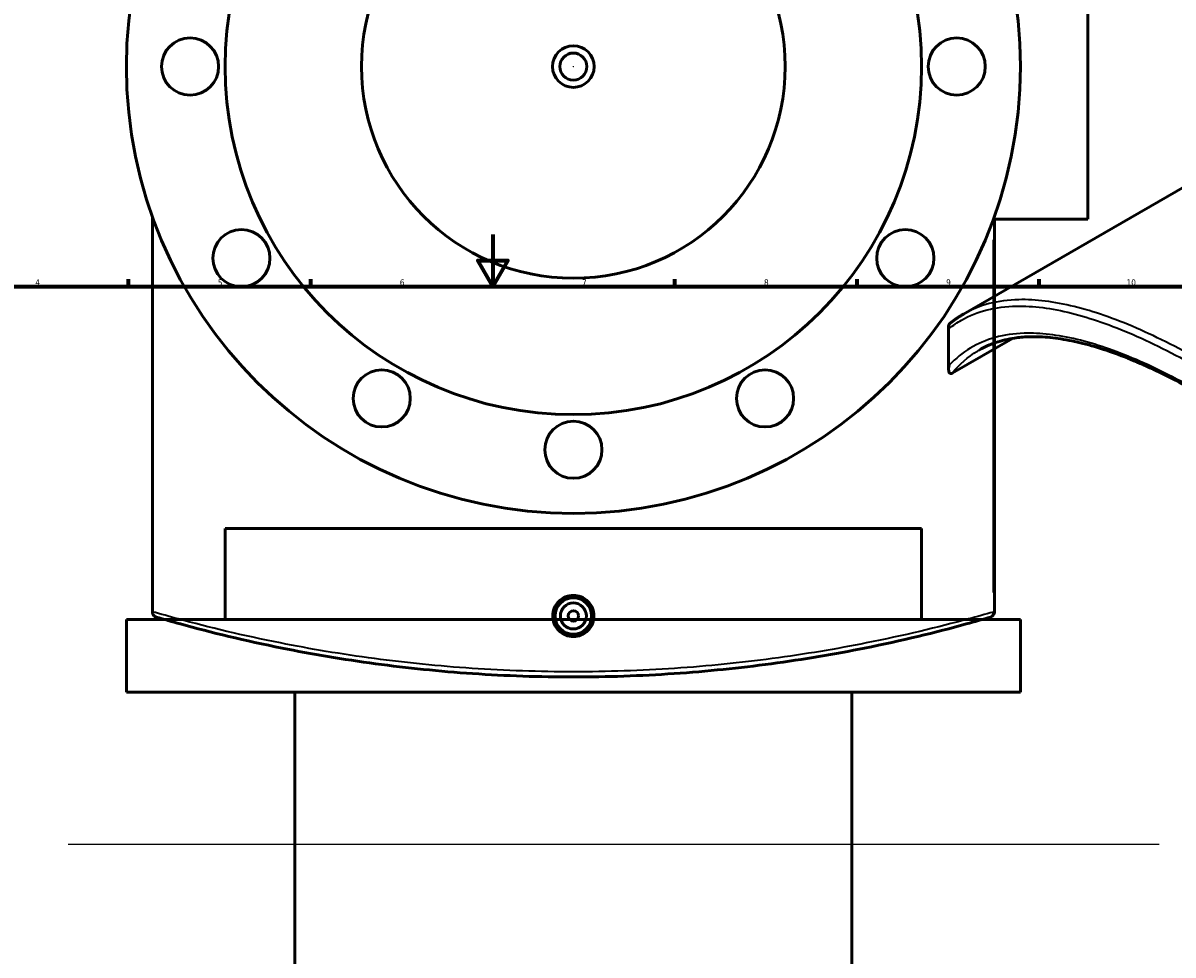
# Model space of a CAD drawing. Header units: millimetres. Extents: x -604 to 1138, y -275 to 909.
# Tile 7 of 10: x 240 to 682, y 317 to 675. Entities that reach past the tile are written whole.
import ezdxf

# ---------------------------------------------------------------- set-up
doc = ezdxf.new("R2010")
doc.units = ezdxf.units.MM
for name, color, linetype, lineweight in [('Border (ANSI)', 7, 'Continuous', 70), ('Dimension (ANSI)', 7, 'Continuous', 25), ('Sketch Geometry (ANSI)', 7, 'Continuous', 25), ('Visible (ANSI)', 7, 'Continuous', 50), ('Visible Narrow (ANSI)', 7, 'Continuous', 35)]:
    doc.layers.add(name, color=color, linetype=linetype, lineweight=lineweight)
doc.styles.add('Note Text (ANSI)', font='tahoma.ttf')
doc.dimstyles.new('Default - mm (ANSI)', dxfattribs={"dimtxt": 2.4, "dimasz": 2.5, "dimexe": 3.175, "dimexo": 1.6002, "dimgap": 0.8, "dimtad": 0, "dimtoh": 1, "dimdec": 0, "dimrnd": 1e-08, "dimzin": 4, "dimdsep": 46, "dimtxsty": 'Note Text (ANSI)', "dimcen": 0.09, "dimdle": 10, "dimclrd": 256, "dimclre": 256, "dimclrt": 5, "dimadec": 1, "dimazin": 1, "dimtfac": 1.27, "dimtofl": 0, "dimtmove": 0, "dimatfit": 3, "dimfxl": 1, "dimtolj": 1, "dimtzin": 4, "dimlwd": -1, "dimlwe": -1, "dimarcsym": 0})

# ---------------------------------------------------------------- blocks, each defined once
blk = doc.blocks.new('Borders Default Border')
at = {"layer": 'Border (ANSI)'}
for p, q in [((280.33, 574), (280.33, 576.8)), ((350.42, 574), (350.42, 576.8)), ((490.58, 574), (490.58, 576.8)), ((560.67, 574), (560.67, 576.8)), ((630.75, 574), (630.75, 576.8))]:
    blk.add_line(p, q, dxfattribs=at)
at = {"layer": 'Border (ANSI)', "flags": 128}
for points in [[(420.5, 594), (420.5, 574), (414.73, 584), (426.27, 584), (420.5, 574)], [(20, 20), (20, 574), (821, 574), (821, 20), (20, 20)]]:
    blk.add_lwpolyline(points, dxfattribs=at)
at = {"layer": 'Border (ANSI)', "color": 5, "true_color": 0x0000ff, "char_height": 2.4, "attachment_point": 7, "style": 'Note Text (ANSI)'}
for s, insert in [('4', (244.45, 574.4)), ('5', (314.67, 574.35)), ('6', (384.69, 574.35)), ('7', (454.8, 574.4)), ('8', (524.84, 574.35)), ('9', (594.92, 574.35)), ('10', (664.35, 574.35))]:
    blk.add_mtext(s, dxfattribs=dict(at, insert=insert))
blk = doc.blocks.new('*D7')
at = {"layer": 'Defpoints', "color": 0, "transparency": 16777216}
for p in [(422.05, 734.71), (480.91, 582.71)]:
    blk.add_point(p, dxfattribs=at)
at = {"layer": 'Dimension (ANSI)', "transparency": 16777216}
for p, q in [((437.06, 695.94), (422.95, 732.38)), ((433.86, 695.94), (437.06, 695.94))]:
    blk.add_line(p, q, dxfattribs=at)
blk.add_solid([(423.34, 732.53), (422.57, 732.23), (422.05, 734.71)], dxfattribs=at)
at = {"layer": 'Dimension (ANSI)', "color": 5, "transparency": 16777216, "insert": (425.37, 697.24), "char_height": 2.4, "attachment_point": 1, "style": 'Note Text (ANSI)'}
blk.add_mtext('\\A1;∅163', dxfattribs=at)
blk = doc.blocks.new('*D8')
at = {"layer": 'Defpoints', "color": 0, "transparency": 16777216}
for p in [(355.49, 801.43), (547.48, 515.99)]:
    blk.add_point(p, dxfattribs=at)
at = {"layer": 'Dimension (ANSI)', "transparency": 16777216}
for p, q in [((335.08, 827.1), (338.23, 827.1)), ((338.23, 827.1), (354.09, 803.51)), ((451.39, 658.71), (451.57, 658.71)), ((451.48, 658.62), (451.48, 658.8))]:
    blk.add_line(p, q, dxfattribs=at)
blk.add_solid([(354.44, 803.74), (353.75, 803.27), (355.49, 801.43)], dxfattribs=at)
at = {"layer": 'Dimension (ANSI)', "color": 5, "transparency": 16777216, "insert": (326.48, 828.39), "char_height": 2.4, "attachment_point": 1, "style": 'Note Text (ANSI)'}
blk.add_mtext('\\A1;∅344', dxfattribs=at)

msp = doc.modelspace()

# ---------------------------------------------------------------- linework, layer by layer
at = {"layer": 'Sketch Geometry (ANSI)'}
msp.add_line((257.13, 359.39), (676.93, 359.39), dxfattribs=at)
at = {"layer": 'Visible (ANSI)'}
for p, q in [((649.48, 717.46), (649.48, 599.96)), ((752.3, 650.43), (601.62, 563.43)), ((289.48, 448.85), (289.48, 600.92)), ((613.14, 599.96), (649.48, 599.96)), ((613.48, 448.71), (613.48, 599.96)), ((595.87, 542.08), (595.87, 558.75)), ((620.43, 554.07), (597.22, 540.67)), ((585.48, 480.89), (317.48, 480.89)), ((317.48, 445.89), (317.48, 480.89)), ((585.48, 445.89), (585.48, 480.89)), ((289.48, 448.85), (289.48, 448.71)), ((623.48, 445.89), (279.48, 445.89)), ((279.48, 417.89), (279.48, 445.89)), ((623.48, 417.89), (623.48, 445.89)), ((623.48, 417.89), (279.48, 417.89)), ((344.28, 217.26), (344.28, 417.89)), ((558.68, 217.26), (558.68, 417.89))]:
    msp.add_line(p, q, dxfattribs=at)
for centre, radius in [((451.48, 658.71), 172), ((451.48, 658.71), 134), ((451.48, 658.71), 81.5), ((303.98, 658.71), 11), ((598.98, 658.71), 11), ((451.48, 658.71), 8), ((451.48, 658.71), 5.2), ((323.74, 584.96), 11), ((579.22, 584.96), 11), ((377.73, 530.97), 11), ((525.23, 530.97), 11), ((451.48, 511.21), 11), ((451.48, 447.21), 7), ((451.48, 447.21), 5), ((451.48, 447.21), 2)]:
    msp.add_circle(centre, radius, dxfattribs=at)
msp.add_arc((611.48, 448.71), 2, 286.3572, 0, dxfattribs=at)
for points, knots in [([(596.37, 559.81), (596.7, 560.08), (597.04, 560.34), (597.72, 560.86), (598.06, 561.12), (598.75, 561.61), (599.1, 561.85), (599.81, 562.32), (600.17, 562.55), (600.89, 563), (601.25, 563.22), (601.62, 563.43)], [5.519383, 5.519383, 5.519383, 5.519383, 5.813555, 5.813555, 6.107727, 6.107727, 6.401899, 6.401899, 6.696071, 6.696071, 6.990243, 6.990243, 6.990243, 6.990243]), ([(596.12, 557.89), (596.11, 557.9), (596.11, 557.9), (596.03, 558.05), (595.96, 558.2), (595.88, 558.5), (595.87, 558.66), (595.88, 559.03), (595.94, 559.23), (596.13, 559.57), (596.24, 559.7), (596.37, 559.81)], [-0.2686757, -0.2686757, -0.2686757, -0.2686757, -0.2679974, -0.2679974, -0.2111568, -0.2111568, -0.1548339, -0.1548339, -0.0749105, -0.0749105, -0.0124392, -0.0124392, -0.0124392, -0.0124392]), ([(822.49, 412.56), (819.48, 417), (816.33, 421.39), (809.79, 430.09), (806.39, 434.39), (799.39, 442.86), (795.79, 447.04), (788.44, 455.22), (784.68, 459.22), (777.08, 467.04), (773.23, 470.85), (765.48, 478.25), (761.58, 481.84), (753.77, 488.78), (749.86, 492.13), (742.07, 498.59), (738.19, 501.69), (730.48, 507.65), (726.65, 510.51), (719.06, 515.96), (715.31, 518.56), (707.89, 523.5), (704.23, 525.84), (697, 530.27), (693.44, 532.35), (686.43, 536.25), (682.98, 538.08), (676.21, 541.45), (672.88, 543.01), (666.36, 545.84), (663.16, 547.12), (656.92, 549.39), (653.87, 550.38), (647.91, 552.08), (645.02, 552.77), (639.38, 553.86), (636.64, 554.25), (631.39, 554.7), (628.88, 554.76), (624.68, 554.6), (622.93, 554.44), (618.72, 553.83), (616.33, 553.26), (611.8, 551.72), (609.67, 550.76), (607.65, 549.59)], [6.50464, 6.50464, 6.50464, 6.50464, 8.159236, 8.159236, 9.821939, 9.821939, 11.484276, 11.484276, 13.138031, 13.138031, 14.776443, 14.776443, 16.394862, 16.394862, 17.990936, 17.990936, 19.564474, 19.564474, 21.117214, 21.117214, 22.652533, 22.652533, 24.174889, 24.174889, 25.689303, 25.689303, 27.200942, 27.200942, 28.714909, 28.714909, 30.23616, 30.23616, 31.769385, 31.769385, 33.319105, 33.319105, 34.890215, 34.890215, 36.451889, 36.451889, 37.623144, 37.623144, 39.380026, 39.380026, 41.136909, 41.136909, 41.136909, 41.136909]), ([(596.46, 540.6), (596.34, 540.64), (596.25, 540.72), (596.05, 540.97), (595.96, 541.23), (595.82, 542.14), (595.89, 542.92), (596.11, 543.76), (596.11, 543.77), (596.12, 543.77)], [-0.7646084, -0.7646084, -0.7646084, -0.7646084, -0.6528666, -0.6528666, -0.4196924, -0.4196924, 0, 0, 0.0019034, 0.0019034, 0.0019034, 0.0019034]), ([(596.46, 540.6), (596.55, 540.56), (596.64, 540.54), (596.82, 540.53), (596.9, 540.54), (597.06, 540.59), (597.14, 540.62), (597.22, 540.67)], [0.4282567, 0.4282567, 0.4282567, 0.4282567, 0.4944812, 0.4944812, 0.546901, 0.546901, 0.5957241, 0.5957241, 0.5957241, 0.5957241]), ([(459.42, 447.21), (459.42, 446.22), (459.22, 445.15), (458.41, 443.2), (457.8, 442.31), (456.39, 440.9), (455.5, 440.29), (453.54, 439.48), (452.48, 439.29), (450.49, 439.29), (449.42, 439.48), (447.47, 440.29), (446.58, 440.9), (445.17, 442.31), (444.55, 443.2), (443.74, 445.15), (443.54, 446.22), (443.54, 448.21), (443.74, 449.27), (444.55, 451.23), (445.17, 452.12), (446.58, 453.52), (447.47, 454.13), (449.42, 454.94), (450.49, 455.14), (452.48, 455.14), (453.54, 454.94), (455.5, 454.13), (456.39, 453.52), (457.8, 452.12), (458.41, 451.23), (459.22, 449.27), (459.42, 448.21), (459.42, 447.21)], [0, 0, 0, 0, 0.29894, 0.29894, 0.59788, 0.59788, 0.896709, 0.896709, 1.195539, 1.195539, 1.494369, 1.494369, 1.793198, 1.793198, 2.092138, 2.092138, 2.391078, 2.391078, 2.690018, 2.690018, 2.988958, 2.988958, 3.287787, 3.287787, 3.586617, 3.586617, 3.885446, 3.885446, 4.184276, 4.184276, 4.483216, 4.483216, 4.782156, 4.782156, 4.782156, 4.782156]), ([(290.92, 446.79), (290.92, 446.79), (290.92, 446.79), (290.74, 446.84), (290.58, 446.91), (290.28, 447.1), (290.14, 447.21), (289.85, 447.53), (289.71, 447.75), (289.53, 448.22), (289.48, 448.46), (289.48, 448.71)], [-0.2686757, -0.2686757, -0.2686757, -0.2686757, -0.2679974, -0.2679974, -0.2111568, -0.2111568, -0.1548339, -0.1548339, -0.0749105, -0.0749105, 0, 0, 0, 0]), ([(290.92, 446.79), (293.94, 445.9), (297.06, 445.01), (312.05, 440.89), (325.19, 437.69), (350.78, 432.56), (362.85, 430.5), (387.46, 427.19), (399.98, 425.9), (425.49, 424.16), (438.48, 423.71), (451.48, 423.71), (464.48, 423.71), (477.48, 424.16), (502.99, 425.9), (515.5, 427.19), (540.12, 430.5), (552.18, 432.56), (577.77, 437.69), (590.91, 440.89), (605.9, 445.01), (609.03, 445.9), (612.05, 446.79)], [5.59198, 5.59198, 5.59198, 5.59198, 6.983625, 6.983625, 12.048591, 12.048591, 16.099055, 16.099055, 19.984865, 19.984865, 23.87068, 23.87068, 23.87068, 27.756495, 27.756495, 31.642305, 31.642305, 35.692768, 35.692768, 40.756555, 40.756555, 42.149394, 42.149394, 42.149394, 42.149394])]:
    msp.add_open_spline(points, degree=3, knots=knots, dxfattribs=at)
at = {"layer": 'Visible Narrow (ANSI)'}
for p, q in [((612.99, 592), (612.99, 456.25)), ((596.12, 543.77), (596.12, 557.89)), ((613.03, 448.71), (613.48, 448.71))]:
    msp.add_line(p, q, dxfattribs=at)
msp.add_ellipse((611.48, 448.71), major_axis=(0.56, -1.92), ratio=0.73746, start_param=0.067882, end_param=1.289755, dxfattribs=at)
for points, knots in [([(596.12, 557.89), (597.62, 559.09), (599.2, 560.17), (606.89, 564.57), (613.91, 566.35), (628.38, 566.63), (635.46, 565.71), (650.52, 561.94), (658.46, 559.16), (675.27, 551.86), (684.14, 547.34), (693.33, 542.04), (702.52, 536.73), (712.03, 530.64), (731.3, 517.11), (741.06, 509.67), (760.81, 493.34), (770.79, 484.41), (792.52, 463.24), (804.07, 450.73), (817.58, 434.09), (820.42, 430.46), (823.19, 426.79)], [5.59198, 5.59198, 5.59198, 5.59198, 6.983625, 6.983625, 12.048591, 12.048591, 16.099055, 16.099055, 19.984865, 19.984865, 23.87068, 23.87068, 23.87068, 27.756495, 27.756495, 31.642305, 31.642305, 35.692768, 35.692768, 40.756555, 40.756555, 42.149394, 42.149394, 42.149394, 42.149394]), ([(825.21, 428.27), (822.44, 431.97), (819.58, 435.64), (806.02, 452.43), (794.42, 465.06), (772.6, 486.42), (762.57, 495.43), (742.73, 511.89), (732.92, 519.38), (713.55, 533.02), (703.99, 539.15), (694.75, 544.49), (685.5, 549.82), (676.58, 554.37), (659.65, 561.69), (651.66, 564.46), (636.49, 568.22), (629.36, 569.12), (614.78, 568.78), (607.7, 566.94), (601.62, 563.43)], [-42.149394, -42.149394, -42.149394, -42.149394, -40.756555, -40.756555, -35.692768, -35.692768, -31.642305, -31.642305, -27.756495, -27.756495, -23.87068, -23.87068, -23.87068, -19.984865, -19.984865, -16.099055, -16.099055, -12.048591, -12.048591, -6.990243, -6.990243, -6.990243, -6.990243]), ([(823.19, 412.67), (818.7, 419.27), (813.91, 425.76), (798.76, 444.96), (787.65, 457.27), (766.9, 477.84), (757.47, 486.4), (738.77, 502.06), (729.5, 509.2), (711.16, 522.16), (702.1, 527.99), (693.33, 533.05), (684.56, 538.12), (676.08, 542.42), (659.99, 549.33), (652.37, 551.94), (637.93, 555.42), (631.13, 556.23), (617.03, 555.77), (610.11, 553.88), (601.26, 548.54), (598.57, 546.36), (596.12, 543.77)], [6.50464, 6.50464, 6.50464, 6.50464, 8.947111, 8.947111, 13.875302, 13.875302, 17.727276, 17.727276, 21.435246, 21.435246, 25.143221, 25.143221, 25.143221, 28.851197, 28.851197, 32.559167, 32.559167, 36.411141, 36.411141, 41.339196, 41.339196, 43.781807, 43.781807, 43.781807, 43.781807]), ([(597.22, 540.67), (600.09, 544.14), (603.32, 546.97), (607.17, 549.31), (607.41, 549.45), (607.65, 549.59)], [-44.396153, -44.396153, -44.396153, -44.396153, -41.339196, -41.339196, -41.136909, -41.136909, -41.136909, -41.136909]), ([(612.99, 448.71), (609.95, 447.83), (606.8, 446.94), (591.73, 442.83), (578.51, 439.64), (552.77, 434.53), (540.64, 432.48), (515.88, 429.18), (503.29, 427.89), (477.63, 426.16), (464.56, 425.71), (451.48, 425.71), (438.41, 425.71), (425.33, 426.16), (399.67, 427.89), (387.09, 429.18), (362.33, 432.48), (350.19, 434.53), (324.45, 439.64), (311.23, 442.83), (295.98, 446.99), (292.67, 447.92), (289.48, 448.85)], [-42.149394, -42.149394, -42.149394, -42.149394, -40.756555, -40.756555, -35.692768, -35.692768, -31.642305, -31.642305, -27.756495, -27.756495, -23.87068, -23.87068, -23.87068, -19.984865, -19.984865, -16.099055, -16.099055, -12.048591, -12.048591, -6.983625, -6.983625, -5.515751, -5.515751, -5.515751, -5.515751])]:
    msp.add_open_spline(points, degree=3, knots=knots, dxfattribs=at)

# ---------------------------------------------------------------- block references
msp.add_blockref('Borders Default Border', (0, 0))

# ---------------------------------------------------------------- dimensions: what is measured, and where the dimension line sits
at = {"layer": 'Dimension (ANSI)'}
for p1, p2, picture, middle in [((547.48, 515.99), (355.49, 801.43), '*D8', (330.38, 827.1)), ((480.91, 582.71), (422.05, 734.71), '*D7', (429.22, 695.94))]:
    dim = msp.add_diameter_dim_2p(p1=p1, p2=p2, dimstyle='Default - mm (ANSI)', override={"dimgap": 0.8, "dimtih": 1, "dimdec": 0, "dimlfac": 1, "dimtol": 0, "dimlim": 0, "dimtp": 0, "dimtm": 0, "dimtdec": 2}, dxfattribs=at)
    dim.commit()
    dim.dimension.update_dxf_attribs({"geometry": picture, "text_midpoint": middle, "dimtype": 163})

doc.saveas('drawing.dxf')
